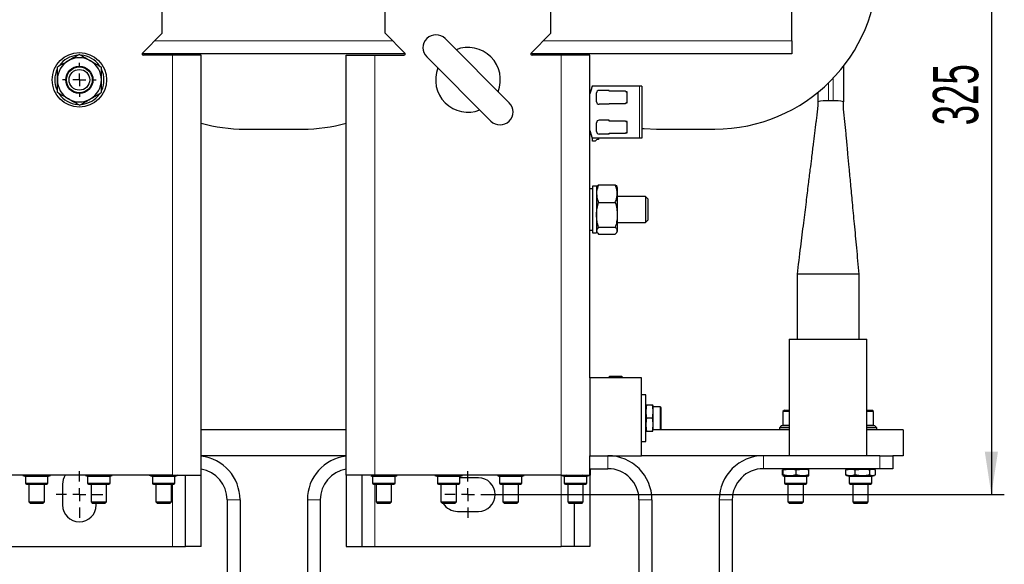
# Model space of a CAD drawing. Header units: millimetres. Extents: x 5 to 418, y 2 to 292.
# Tile 3 of 23: x 66 to 142, y 60 to 102. Entities that reach past the tile are written whole.
import ezdxf

# ---------------------------------------------------------------- set-up
doc = ezdxf.new("R2010")
doc.units = ezdxf.units.MM
doc.layers.add('SLD-0', color=7, linetype='Continuous')
doc.styles.add('SLDTEXTSTYLE0', font='TXT', dxfattribs={"width": 0.605})
doc.dimstyles.new('SLDDIMSTYLE1', dxfattribs={"dimtxt": 3.5, "dimasz": 3.302, "dimexe": 0, "dimexo": 0.0625, "dimgap": 0.875, "dimtad": 1, "dimlfac": 5, "dimrnd": 1e-09, "dimzin": 12, "dimdsep": 46, "dimtxsty": 'SLDTEXTSTYLE0', "dimsah": 1, "dimcen": 0.09, "dimadec": 0, "dimazin": 3, "dimtfac": 1, "dimtofl": 0, "dimtmove": 0, "dimatfit": 3, "dimfxl": 1, "dimfrac": 2, "dimtolj": 1, "dimtzin": 12, "dimarcsym": 0})

# ---------------------------------------------------------------- blocks, each defined once
blk = doc.blocks.new('_D_8')
at = {"layer": 'SLD-0'}
for p, q in [((102.039, 130.049), (141.64, 130.049)), ((140.64, 130.049), (140.64, 65.049)), ((102.039, 65.049), (141.64, 65.049))]:
    blk.add_line(p, q, dxfattribs=at)
for points in [[(140.64, 130.049), (140.132, 126.747), (141.148, 126.747)], [(140.64, 65.049), (141.148, 68.351), (140.132, 68.351)]]:
    blk.add_solid(points, dxfattribs=at)
at = {"layer": 'SLD-0', "insert": (136.128, 93.538), "char_height": 3.5, "attachment_point": 1, "rotation": 90, "style": 'SLDTEXTSTYLE0'}
blk.add_mtext('325', dxfattribs=at)
blk = doc.blocks.new('SW_CENTERMARKSYMBOL_8')
at = {"layer": 'SLD-0', "color": 0}
for p, q in [((0, 1), (0, 1.3)), ((-1, 0), (-1.3, 0)), ((0, 0), (-0.5, 0)), ((0, 0), (0, 0.5)), ((0, 0), (0, -0.5)), ((0, 0), (0.5, 0)), ((1, 0), (1.3, 0)), ((0, -1), (0, -1.3))]:
    blk.add_line(p, q, dxfattribs=at)
blk = doc.blocks.new('SW_CENTERMARKSYMBOL_12')
at = {"layer": 'SLD-0', "color": 0}
for p, q in [((0, 1), (0, 1.8)), ((-1, 0), (-1.8, 0)), ((0, 0), (-0.5, 0)), ((0, 0), (0, 0.5)), ((0, 0), (0, -0.5)), ((0, 0), (0.5, 0)), ((1, 0), (1.8, 0)), ((0, -1), (0, -1.8))]:
    blk.add_line(p, q, dxfattribs=at)
blk = doc.blocks.new('SW_CENTERMARKSYMBOL_13')
at = {"layer": 'SLD-0', "color": 0}
for p, q in [((0, 1), (0, 1.8)), ((-1, 0), (-1.8, 0)), ((0, 0), (-0.5, 0)), ((0, 0), (0, 0.5)), ((0, 0), (0, -0.5)), ((0, 0), (0.5, 0)), ((1, 0), (1.8, 0)), ((0, -1), (0, -1.8))]:
    blk.add_line(p, q, dxfattribs=at)

msp = doc.modelspace()

# ---------------------------------------------------------------- linework, layer by layer
at = {"color": 7, "linetype": 'Continuous', "lineweight": 25}
for p, q in [((76.6389, 100.6487), (76.6389, 119.4487)), ((93.8389, 100.6487), (93.8389, 119.4487)), ((106.6389, 100.6487), (106.6389, 119.4487)), ((125.2389, 100.0487), (125.2389, 120.0487)), ((76.6389, 100.6487), (75.1096, 99.1194)), ((93.8389, 100.6487), (95.3682, 99.1194)), ((106.6389, 100.6487), (105.1096, 99.1194)), ((103.4209, 95.2809), (98.4712, 100.2307)), ((125.2389, 100.0487), (125.2389, 99.0487)), ((95.3975, 99.0487), (75.0804, 99.0487)), ((77.4389, 98.9487), (75.1804, 98.9487)), ((79.6389, 98.9487), (77.4389, 98.9487)), ((79.6389, 66.5487), (79.6389, 98.9487)), ((90.8389, 66.5487), (90.8389, 98.9487)), ((90.8389, 98.9487), (93.0389, 98.9487)), ((93.0389, 98.9487), (95.2975, 98.9487)), ((97.057, 98.8165), (102.0067, 93.8667)), ((125.2389, 99.0487), (105.0804, 99.0487)), ((107.4389, 98.9487), (105.1804, 98.9487)), ((109.6389, 98.9487), (107.4389, 98.9487)), ((109.6389, 74.0487), (109.6389, 98.9487)), ((129.2209, 98.0953), (129.2209, 95.3488)), ((109.8339, 96.5587), (109.6389, 95.9587)), ((113.4689, 96.5587), (109.8339, 96.5587)), ((113.6689, 96.5587), (113.4689, 96.5587)), ((113.6689, 96.5587), (113.6689, 92.5387)), ((110.1589, 95.3637), (110.1589, 96.0337)), ((111.1389, 96.2337), (110.3589, 96.2337)), ((111.1389, 96.1637), (111.1389, 96.2337)), ((112.3939, 96.1637), (111.1389, 96.1637)), ((112.4172, 96.1404), (112.3939, 96.1637)), ((112.5189, 96.1287), (112.4455, 96.1287)), ((112.5189, 95.6987), (112.5189, 96.1287)), ((127.2569, 96.088), (127.2569, 95.3488)), ((111.1389, 95.1637), (110.3589, 95.1637)), ((111.1389, 95.1637), (111.1389, 95.2337)), ((111.1389, 95.2337), (112.3939, 95.2337)), ((112.3939, 95.2337), (112.4172, 95.257)), ((112.4455, 95.2687), (112.5189, 95.2687)), ((112.5189, 95.2687), (112.5189, 95.6987)), ((127.2569, 95.3488), (127.2569, 95.2838)), ((128.4209, 95.4169), (128.0569, 95.4169)), ((129.2209, 95.3431), (129.2209, 95.3488)), ((110.1589, 93.0637), (110.1589, 93.7337)), ((111.1389, 93.9337), (110.3589, 93.9337)), ((111.1389, 93.8637), (111.1389, 93.9337)), ((112.3939, 93.8637), (111.1389, 93.8637)), ((112.4172, 93.8404), (112.3939, 93.8637)), ((112.5189, 93.8287), (112.4455, 93.8287)), ((112.5189, 93.3987), (112.5189, 93.8287)), ((82.9889, 93.2487), (87.4889, 93.2487)), ((109.6389, 93.1387), (109.8339, 92.5387)), ((111.1389, 92.8637), (110.3589, 92.8637)), ((111.1389, 92.8637), (111.1389, 92.9337)), ((111.1389, 92.9337), (112.3939, 92.9337)), ((112.3939, 92.9337), (112.4172, 92.957)), ((112.4455, 92.9687), (112.5189, 92.9687)), ((112.5189, 92.9687), (112.5189, 93.3987)), ((114.7889, 93.2487), (119.2889, 93.2487)), ((113.4689, 92.5387), (109.8339, 92.5387)), ((109.8389, 92.3287), (109.8389, 92.5387)), ((110.0462, 92.3287), (109.8389, 92.3287)), ((110.3189, 92.5387), (110.3189, 92.4487)), ((113.6689, 92.5387), (113.4689, 92.5387)), ((110.3108, 88.949), (111.6071, 88.949)), ((109.8389, 88.6487), (109.6389, 88.6487)), ((110.1589, 88.8487), (109.8389, 88.8487)), ((109.8389, 88.8487), (109.8389, 88.6937)), ((109.8389, 88.6937), (109.8389, 85.2487)), ((110.1589, 88.8487), (110.1589, 88.6937)), ((110.1968, 88.8143), (110.1589, 88.7487)), ((110.1589, 88.6937), (110.1589, 85.2487)), ((111.7589, 88.7487), (111.7214, 88.8137)), ((111.7589, 88.7487), (111.7589, 88.2608)), ((111.7589, 88.2608), (111.7589, 86.6225)), ((110.3108, 87.5727), (111.6071, 87.5727)), ((113.9349, 88.0487), (111.7589, 88.0487)), ((114.1189, 87.8647), (113.9349, 88.0487)), ((113.9349, 88.0487), (113.9349, 87.9987)), ((113.9349, 87.9987), (113.9349, 86.0487)), ((114.1189, 87.8647), (114.1189, 87.8239)), ((114.1189, 87.8239), (114.1189, 86.2327)), ((111.7589, 86.6225), (111.7589, 85.4104)), ((111.7589, 86.0487), (113.9349, 86.0487)), ((113.9349, 86.0487), (114.1189, 86.2327)), ((109.6389, 85.4487), (109.8389, 85.4487)), ((109.8389, 85.2487), (110.1589, 85.2487)), ((110.1589, 85.3487), (110.1968, 85.2831)), ((110.3108, 85.6724), (111.6071, 85.6724)), ((110.3108, 85.1484), (111.6071, 85.1484)), ((111.7214, 85.2837), (111.7589, 85.3487)), ((111.7589, 85.4104), (111.7589, 85.3487)), ((125.6389, 82.0487), (125.6389, 77.0487)), ((130.4389, 82.0487), (125.6389, 82.0487)), ((130.4389, 77.0487), (130.4389, 82.0487)), ((125.0389, 77.0487), (125.0389, 68.0487)), ((125.0389, 77.0487), (128.1014, 77.0487)), ((128.1014, 77.0487), (131.0389, 77.0487)), ((131.0389, 68.0487), (131.0389, 77.0487)), ((113.6389, 74.0487), (109.6389, 74.0487)), ((109.6389, 74.0487), (109.6389, 68.0487)), ((111.1616, 74.1597), (111.0506, 74.0487)), ((112.1162, 74.1597), (111.1616, 74.1597)), ((112.2272, 74.0487), (112.1162, 74.1597)), ((113.6389, 68.0487), (113.6389, 74.0487)), ((113.9589, 72.7487), (113.6389, 72.7487)), ((113.9589, 69.1487), (113.9589, 72.7487)), ((113.9914, 71.9487), (113.9589, 71.8594)), ((114.0478, 71.9487), (113.9914, 71.9487)), ((114.4501, 71.9487), (114.0478, 71.9487)), ((114.5064, 71.9487), (114.4501, 71.9487)), ((114.5389, 71.8594), (114.5064, 71.9487)), ((114.5389, 70.038), (114.5389, 71.8594)), ((115.0789, 71.8147), (114.5389, 71.8147)), ((115.1589, 70.1627), (115.1589, 71.7347)), ((124.6589, 71.5687), (124.5389, 71.4487)), ((124.5389, 71.4487), (124.5389, 70.4187)), ((125.0389, 71.4487), (124.5389, 71.4487)), ((124.6589, 71.5687), (125.0389, 71.5687)), ((131.0389, 71.5687), (131.4189, 71.5687)), ((131.5389, 71.4487), (131.0389, 71.4487)), ((131.5389, 71.4487), (131.4189, 71.5687)), ((131.5389, 70.4187), (131.5389, 71.4487)), ((114.4501, 70.9487), (114.0478, 70.9487)), ((90.8389, 70.0487), (79.6389, 70.0487)), ((113.9589, 70.038), (113.9914, 69.9487)), ((113.9914, 69.9487), (114.0478, 69.9487)), ((114.0478, 69.9487), (114.4501, 69.9487)), ((114.4501, 69.9487), (114.5064, 69.9487)), ((114.5064, 69.9487), (114.5389, 70.038)), ((114.5389, 70.0827), (115.0789, 70.0827)), ((125.0389, 70.0487), (114.5389, 70.0487)), ((124.4489, 70.3687), (124.2889, 70.2087)), ((124.2889, 70.2087), (124.2889, 70.0487)), ((125.0389, 70.2087), (124.2889, 70.2087)), ((124.4489, 70.3687), (125.0389, 70.3687)), ((131.0389, 70.3687), (131.6289, 70.3687)), ((131.7889, 70.2087), (131.0389, 70.2087)), ((133.8389, 70.0487), (131.0389, 70.0487)), ((131.7889, 70.2087), (131.6289, 70.3687)), ((131.7889, 70.0487), (131.7889, 70.2087)), ((133.8389, 70.0487), (133.8389, 68.0487)), ((113.6389, 69.1487), (113.9589, 69.1487)), ((90.8389, 68.0487), (79.6389, 68.0487)), ((109.6389, 68.0487), (113.6389, 68.0487)), ((109.6389, 66.5487), (109.6389, 68.0487)), ((123.0389, 68.0487), (113.6389, 68.0487)), ((132.0389, 68.0487), (123.0389, 68.0487)), ((132.0389, 68.0487), (133.0389, 68.0487)), ((133.8389, 68.0487), (133.0389, 68.0487)), ((133.0389, 68.0487), (133.0389, 67.0487)), ((109.6389, 67.0487), (111.0389, 67.0487)), ((109.6525, 66.9748), (109.6389, 66.9798)), ((109.6389, 66.9688), (109.691, 66.9599)), ((109.691, 66.9599), (109.6488, 66.9692)), ((109.691, 66.5575), (109.691, 66.9599)), ((132.0389, 67.0487), (123.0389, 67.0487)), ((124.5189, 66.5575), (124.5189, 66.9599)), ((124.6283, 67.0487), (124.5383, 67.016)), ((124.5603, 66.5575), (124.5603, 66.9599)), ((125.5804, 66.5575), (125.5804, 66.9599)), ((126.5396, 67.016), (126.4496, 67.0487)), ((126.559, 66.9599), (126.5395, 67.0128)), ((126.559, 66.5575), (126.559, 66.9599)), ((129.4693, 66.9792), (129.398, 66.9599)), ((129.398, 66.5575), (129.398, 66.9599)), ((129.6283, 67.0487), (129.4668, 66.9899)), ((130.1225, 66.5575), (130.1225, 66.9599)), ((131.2634, 66.5575), (131.2634, 66.9599)), ((131.6111, 66.9899), (131.4496, 67.0487)), ((131.6799, 66.9599), (131.6799, 66.5575)), ((133.0389, 67.0487), (132.0389, 67.0487)), ((77.4389, 66.5487), (63.0389, 66.5487)), ((65.8668, 66.5275), (66.0283, 66.4687)), ((66.0283, 66.4687), (67.7883, 66.4687)), ((66.0729, 66.4687), (66.0729, 65.9287)), ((67.7883, 66.4687), (67.8496, 66.4687)), ((67.805, 65.9287), (67.805, 66.4687)), ((67.8496, 66.4687), (68.0111, 66.5275)), ((70.7047, 66.5137), (70.8283, 66.4687)), ((70.8283, 66.4687), (72.6496, 66.4687)), ((70.8729, 66.4687), (70.8729, 65.9287)), ((72.605, 65.9287), (72.605, 66.4687)), ((72.6496, 66.4687), (72.7732, 66.5137)), ((75.6253, 66.5426), (75.8283, 66.4687)), ((75.8283, 66.4687), (77.6496, 66.4687)), ((75.8729, 66.4687), (75.8729, 65.9287)), ((77.4389, 66.5487), (79.6389, 66.5487)), ((77.605, 65.9287), (77.605, 66.4687)), ((77.6496, 66.4687), (77.8525, 66.5426)), ((78.4389, 61.0487), (78.4389, 66.5487)), ((79.6389, 61.0487), (79.6389, 66.5487)), ((93.0389, 66.5487), (90.8389, 66.5487)), ((90.8389, 66.5487), (90.8389, 61.0487)), ((92.0389, 66.5487), (92.0389, 61.0487)), ((92.7383, 66.5014), (92.8283, 66.4687)), ((92.8283, 66.4687), (94.6496, 66.4687)), ((92.8729, 66.4687), (92.8729, 65.9287)), ((107.4389, 66.5487), (93.0389, 66.5487)), ((94.605, 65.9287), (94.605, 66.4687)), ((94.6496, 66.4687), (94.7396, 66.5014)), ((94.7395, 66.5046), (94.759, 66.5575)), ((97.6668, 66.5275), (97.8283, 66.4687)), ((97.8283, 66.4687), (99.5883, 66.4687)), ((97.8729, 66.4687), (97.8729, 65.9287)), ((99.5883, 66.4687), (99.6496, 66.4687)), ((99.605, 65.9287), (99.605, 66.4687)), ((101.0389, 66.3487), (99.605, 66.3487)), ((99.6496, 66.4687), (99.8111, 66.5275)), ((102.5047, 66.5137), (102.6283, 66.4687)), ((102.6283, 66.4687), (104.4496, 66.4687)), ((102.6729, 66.4687), (102.6729, 65.9287)), ((104.405, 65.9287), (104.405, 66.4687)), ((104.4496, 66.4687), (104.5732, 66.5137)), ((107.4253, 66.5426), (107.6283, 66.4687)), ((107.4389, 66.5487), (109.6389, 66.5487)), ((107.6283, 66.4687), (109.4496, 66.4687)), ((107.6729, 66.4687), (107.6729, 65.9287)), ((109.405, 65.9287), (109.405, 66.4687)), ((109.4496, 66.4687), (109.6525, 66.5426)), ((109.6389, 66.5376), (109.6389, 61.0487)), ((109.6488, 66.5482), (109.691, 66.5575)), ((124.5383, 66.5014), (124.6283, 66.4687)), ((124.6283, 66.4687), (126.4496, 66.4687)), ((124.6729, 66.4687), (124.6729, 65.9287)), ((126.405, 65.9287), (126.405, 66.4687)), ((126.4496, 66.4687), (126.5396, 66.5014)), ((126.5395, 66.5046), (126.559, 66.5575)), ((129.398, 66.5575), (129.4693, 66.5382)), ((129.4668, 66.5275), (129.6283, 66.4687)), ((129.6283, 66.4687), (131.3883, 66.4687)), ((129.6729, 66.4687), (129.6729, 65.9287)), ((131.3883, 66.4687), (131.4496, 66.4687)), ((131.405, 65.9287), (131.405, 66.4687)), ((131.4496, 66.4687), (131.6111, 66.5275)), ((66.1529, 65.8487), (67.725, 65.8487)), ((66.3389, 65.8487), (66.3389, 64.4914)), ((67.5389, 64.4914), (67.5389, 65.8487)), ((68.9389, 65.8487), (68.9389, 64.2487)), ((70.9529, 65.8487), (72.525, 65.8487)), ((71.1389, 65.8487), (71.1389, 64.4914)), ((72.3389, 64.4914), (72.3389, 65.8487)), ((75.9529, 65.8487), (77.525, 65.8487)), ((76.1389, 65.8487), (76.1389, 64.4914)), ((77.3389, 64.4914), (77.3389, 65.8487)), ((92.9529, 65.8487), (94.525, 65.8487)), ((93.1389, 65.8487), (93.1389, 64.4914)), ((94.3389, 64.4914), (94.3389, 65.8487)), ((97.9529, 65.8487), (99.525, 65.8487)), ((98.1389, 65.8487), (98.1389, 64.4914)), ((99.3389, 64.4914), (99.3389, 65.8487)), ((102.7529, 65.8487), (104.325, 65.8487)), ((102.9389, 65.8487), (102.9389, 64.4914)), ((104.1389, 64.4914), (104.1389, 65.8487)), ((107.7529, 65.8487), (109.325, 65.8487)), ((107.9389, 65.8487), (107.9389, 64.4914)), ((109.1389, 64.4914), (109.1389, 65.8487)), ((124.7529, 65.8487), (126.325, 65.8487)), ((124.9389, 65.8487), (124.9389, 64.4914)), ((126.1389, 64.4914), (126.1389, 65.8487)), ((129.7529, 65.8487), (131.325, 65.8487)), ((129.9389, 65.8487), (129.9389, 64.4914)), ((131.1389, 64.4914), (131.1389, 65.8487)), ((81.6389, 64.6487), (81.6389, 48.0487)), ((82.6389, 64.6487), (82.6389, 48.0487)), ((87.8389, 64.6487), (87.8389, 48.0487)), ((88.8389, 64.6487), (88.8389, 48.0487)), ((113.4389, 64.6487), (113.4389, 48.0487)), ((114.4389, 64.6487), (114.4389, 48.0487)), ((119.6389, 64.6487), (119.6389, 48.0487)), ((120.6389, 64.6487), (120.6389, 48.0487)), ((66.3389, 64.4914), (66.4616, 64.3687)), ((66.3389, 64.4914), (67.5389, 64.4914)), ((67.4162, 64.3687), (66.4616, 64.3687)), ((67.4162, 64.3687), (67.5389, 64.4914)), ((71.1389, 64.4914), (71.2616, 64.3687)), ((71.1389, 64.4914), (72.3389, 64.4914)), ((72.2162, 64.3687), (71.2616, 64.3687)), ((71.5389, 64.2487), (71.5389, 64.3687)), ((72.2162, 64.3687), (72.3389, 64.4914)), ((76.1389, 64.4914), (76.2616, 64.3687)), ((76.1389, 64.4914), (76.5429, 64.4914)), ((76.583, 64.3687), (76.2616, 64.3687)), ((76.5429, 64.4914), (77.3389, 64.4914)), ((77.2162, 64.3687), (76.583, 64.3687)), ((77.2162, 64.3687), (77.3389, 64.4914)), ((93.1389, 64.4914), (93.2616, 64.3687)), ((93.1389, 64.4914), (93.4088, 64.4914)), ((93.4763, 64.3687), (93.2616, 64.3687)), ((93.4088, 64.4914), (94.3389, 64.4914)), ((94.2162, 64.3687), (93.4763, 64.3687)), ((94.2162, 64.3687), (94.3389, 64.4914)), ((98.1389, 64.4914), (98.2616, 64.3687)), ((98.1389, 64.4914), (99.3389, 64.4914)), ((99.2162, 64.3687), (98.2616, 64.3687)), ((99.2162, 64.3687), (99.3389, 64.4914)), ((102.9389, 64.4914), (103.0616, 64.3687)), ((102.9389, 64.4914), (104.1389, 64.4914)), ((104.0162, 64.3687), (103.0616, 64.3687)), ((104.0162, 64.3687), (104.1389, 64.4914)), ((107.9389, 64.4914), (108.0616, 64.3687)), ((107.9389, 64.4914), (108.3429, 64.4914)), ((108.383, 64.3687), (108.0616, 64.3687)), ((108.3429, 64.4914), (109.1389, 64.4914)), ((109.0162, 64.3687), (108.383, 64.3687)), ((108.4389, 64.3687), (108.4389, 61.0487)), ((109.0162, 64.3687), (109.1389, 64.4914)), ((124.9389, 64.4914), (125.0616, 64.3687)), ((124.9389, 64.4914), (125.2088, 64.4914)), ((125.2763, 64.3687), (125.0616, 64.3687)), ((125.2088, 64.4914), (126.1389, 64.4914)), ((126.0162, 64.3687), (125.2763, 64.3687)), ((126.0162, 64.3687), (126.1389, 64.4914)), ((129.9389, 64.4914), (130.0616, 64.3687)), ((129.9389, 64.4914), (131.1389, 64.4914)), ((131.0162, 64.3687), (130.0616, 64.3687)), ((131.0162, 64.3687), (131.1389, 64.4914)), ((99.4389, 63.7487), (101.0389, 63.7487)), ((63.0389, 61.0487), (77.4389, 61.0487)), ((77.4389, 61.0487), (78.4389, 61.0487)), ((79.6389, 61.0487), (78.4389, 61.0487)), ((90.8389, 61.0487), (92.0389, 61.0487)), ((92.0389, 61.0487), (93.0389, 61.0487)), ((93.0389, 61.0487), (107.4389, 61.0487)), ((108.4389, 61.0487), (107.4389, 61.0487)), ((109.6389, 61.0487), (108.4389, 61.0487))]:
    msp.add_line(p, q, dxfattribs=at)
at = {"color": 7, "linetype": 'Continuous', "lineweight": 18}
for p, q in [((76.0389, 100.0487), (94.4389, 100.0487)), ((106.0389, 100.0487), (125.2389, 100.0487)), ((77.4389, 98.9487), (77.4389, 66.5487)), ((93.0389, 98.9487), (93.0389, 66.5487)), ((107.4389, 98.9487), (107.4389, 66.5487)), ((113.4689, 96.5587), (113.4689, 92.5387)), ((128.0569, 96.7998), (128.0569, 95.4169)), ((128.4209, 97.1673), (128.4209, 95.4169)), ((115.0789, 71.8147), (115.0789, 70.0827)), ((124.5389, 70.4187), (124.9887, 70.4187)), ((124.9887, 70.4187), (125.0389, 70.4187)), ((131.0389, 70.4187), (131.5389, 70.4187)), ((111.0389, 67.0487), (111.0389, 68.0487)), ((123.0389, 68.0487), (123.0389, 67.0487)), ((132.0389, 67.0487), (132.0389, 68.0487)), ((107.4389, 61.0487), (107.4389, 66.5376)), ((67.805, 65.9287), (66.0729, 65.9287)), ((71.9789, 65.9287), (70.8729, 65.9287)), ((72.605, 65.9287), (71.9789, 65.9287)), ((75.9613, 65.9287), (75.8729, 65.9287)), ((77.605, 65.9287), (75.9613, 65.9287)), ((77.4389, 65.8487), (77.4389, 61.0487)), ((92.8735, 65.9287), (92.8729, 65.9287)), ((94.605, 65.9287), (92.8735, 65.9287)), ((93.0389, 61.0487), (93.0389, 65.8487)), ((99.605, 65.9287), (97.8729, 65.9287)), ((103.7789, 65.9287), (102.6729, 65.9287)), ((104.405, 65.9287), (103.7789, 65.9287)), ((107.7613, 65.9287), (107.6729, 65.9287)), ((109.405, 65.9287), (107.7613, 65.9287)), ((124.6735, 65.9287), (124.6729, 65.9287)), ((126.405, 65.9287), (124.6735, 65.9287)), ((131.405, 65.9287), (129.6729, 65.9287)), ((82.6389, 64.6487), (81.6389, 64.6487)), ((88.8389, 64.6487), (87.8389, 64.6487)), ((114.4389, 64.6487), (113.4389, 64.6487)), ((120.6389, 64.6487), (119.6389, 64.6487))]:
    msp.add_line(p, q, dxfattribs=at)
at = {"color": 7, "linetype": 'Continuous', "lineweight": 25, "flags": 128}
msp.add_lwpolyline([(113.6689, 93.2986), (113.8473, 93.2839), (114.7889, 93.2487)], dxfattribs=at)
at = {"color": 7, "linetype": 'Continuous', "lineweight": 25}
for radius in [2.1, 1.05, 1, 0.8]:
    msp.add_circle((70.2389, 97.0487), radius, dxfattribs=at)
for centre, radius, start, end in [((119.2889, 105.8487), 12.6, 270, 0), ((97.7641, 99.5236), 1, 45, 225), ((70.2389, 97.0487), 1.9, 95.498294, 144.293127), ((70.2389, 97.0487), 1.9, 35.56226, 85.618176), ((75.1804, 99.0487), 0.1, 135, 270), ((95.2975, 99.0487), 0.1, 270, 45), ((100.2389, 97.0487), 2.5, 338.434314, 111.565686), ((105.1804, 99.0487), 0.1, 135, 270), ((70.2389, 97.0487), 1.7, 120, 180), ((70.2389, 97.0487), 1.7, 60, 120), ((70.2389, 97.0487), 1.7, 0, 60), ((70.2389, 97.0487), 1.9, 153.663654, 204.733448), ((70.2389, 97.0487), 1.9, 0, 25.439449), ((100.2389, 97.0487), 2.5, 158.434314, 291.565686), ((70.2389, 97.0487), 1.7, 180, 240), ((70.2389, 97.0487), 1.7, 300, 0), ((70.2389, 97.0487), 1.9, 334.954679, 0), ((70.2389, 97.0487), 1.9, 215.0232, 265.973658), ((70.2389, 97.0487), 1.9, 275.710624, 324.794565), ((110.3589, 96.0337), 0.2, 90, 180), ((112.4455, 96.1687), 0.04, 225, 270), ((70.2389, 97.0487), 1.7, 240, 300), ((102.7138, 94.5738), 1, 225, 45), ((110.3589, 95.3637), 0.2, 180, 270), ((112.4455, 95.2287), 0.04, 90, 135), ((127.8584, 93.0193), 2.4059, 85.266207, 104.47719), ((128.6195, 93.0193), 2.4059, 75.52281, 94.733793), ((82.9889, 105.8487), 12.6, 254.581166, 270), ((87.4889, 105.8487), 12.6, 270, 285.418834), ((110.3589, 93.7337), 0.2, 90, 180), ((112.4455, 93.8687), 0.04, 225, 270), ((110.3589, 93.0637), 0.2, 180, 270), ((112.4455, 92.9287), 0.04, 90, 135), ((110.3189, 92.0787), 0.37, 90, 137.493358), ((115.0789, 71.7347), 0.08, 360, 90), ((115.0789, 70.1627), 0.08, 270, 0), ((124.5889, 70.4187), 0.05, 180, 270), ((131.4889, 70.4187), 0.05, 270, 0), ((79.2389, 64.6487), 3.4, 0, 83.243673), ((91.2389, 64.6487), 3.4, 96.756327, 180), ((111.0389, 64.6487), 3.4, 0, 90), ((123.0389, 64.6487), 3.4, 90, 180), ((79.2389, 64.6487), 2.4, 0, 80.405932), ((91.2389, 64.6487), 2.4, 99.594068, 180), ((111.0389, 64.6487), 2.4, 0, 90), ((123.0389, 64.6487), 2.4, 90, 180), ((70.2389, 65.8487), 1.3, 147.42103, 180), ((101.0389, 65.0487), 1.3, 270, 90), ((66.1529, 65.9287), 0.08, 180, 270), ((67.725, 65.9287), 0.08, 270, 0), ((70.9529, 65.9287), 0.08, 180, 270), ((72.525, 65.9287), 0.08, 270, 0), ((75.9529, 65.9287), 0.08, 180, 270), ((77.525, 65.9287), 0.08, 270, 0), ((92.9529, 65.9287), 0.08, 180, 270), ((94.525, 65.9287), 0.08, 270, 0), ((97.9529, 65.9287), 0.08, 180, 270), ((99.525, 65.9287), 0.08, 270, 0), ((102.7529, 65.9287), 0.08, 180, 270), ((104.325, 65.9287), 0.08, 270, 0), ((107.7529, 65.9287), 0.08, 180, 270), ((109.325, 65.9287), 0.08, 270, 0), ((124.7529, 65.9287), 0.08, 180, 270), ((126.325, 65.9287), 0.08, 270, 0), ((129.7529, 65.9287), 0.08, 180, 270), ((131.325, 65.9287), 0.08, 270, 0), ((70.2389, 64.2487), 1.3, 180, 0), ((99.4389, 65.0487), 1.3, 211.538873, 270)]:
    msp.add_arc(centre, radius, start, end, dxfattribs=at)
for points, knots in [([(70.2389, 99.0117), (70.1009, 98.932), (69.8223, 98.7711), (69.5343, 98.6048), (69.3889, 98.5209)], [0, 0, 0, 0, 0.49545796, 1, 1, 1, 1]), ([(70.2389, 99.0117), (70.377, 98.932), (70.6556, 98.7711), (70.9436, 98.6048), (71.0889, 98.5209)], [0, 0, 0, 0, 0.495458, 1, 1, 1, 1]), ([(69.3889, 98.5209), (69.3688, 98.5093), (69.2162, 98.4212), (68.9285, 98.2551), (68.6696, 98.1056), (68.5389, 98.0302)], [0, 0, 0, 0, 0.070088, 0.5307834, 1, 1, 1, 1]), ([(71.0889, 98.5209), (71.1091, 98.5093), (71.2617, 98.4212), (71.5493, 98.2551), (71.8083, 98.1056), (71.9389, 98.0302)], [0, 0, 0, 0, 0.070088, 0.5307834, 1, 1, 1, 1]), ([(68.5389, 97.0487), (68.5389, 97.3047), (68.5389, 97.637), (68.5389, 97.9568), (68.5389, 98.0302)], [0, 0, 0, 0, 0.7702918, 1, 1, 1, 1]), ([(71.9389, 97.0487), (71.9389, 97.3047), (71.9389, 97.637), (71.9389, 97.9568), (71.9389, 98.0302)], [0, 0, 0, 0, 0.7702918, 1, 1, 1, 1]), ([(68.5389, 96.0672), (68.5389, 96.311), (68.5389, 96.6346), (68.5389, 96.9668), (68.5389, 97.0487)], [0, 0, 0, 0, 0.7534206, 1, 1, 1, 1]), ([(71.9389, 96.0672), (71.9389, 96.311), (71.9389, 96.6346), (71.9389, 96.9668), (71.9389, 97.0487)], [0, 0, 0, 0, 0.7534206, 1, 1, 1, 1]), ([(109.8339, 96.5587), (109.829, 96.5435), (109.806, 96.4729), (109.735, 96.2543), (109.6735, 96.0649), (109.6389, 95.9587)], [0, 0, 0, 0, 0.1071494, 0.4989926, 1, 1, 1, 1]), ([(69.3889, 95.5765), (69.3688, 95.5881), (69.2162, 95.6762), (68.9285, 95.8423), (68.6696, 95.9918), (68.5389, 96.0672)], [0, 0, 0, 0, 0.070088, 0.5307834, 1, 1, 1, 1]), ([(71.0889, 95.5765), (71.1091, 95.5881), (71.2617, 95.6762), (71.5493, 95.8423), (71.8083, 95.9918), (71.9389, 96.0672)], [0, 0, 0, 0, 0.070088, 0.5307834, 1, 1, 1, 1]), ([(112.5189, 95.6987), (112.5189, 95.746), (112.5189, 95.8406), (112.5189, 95.9676), (112.5189, 96.064), (112.5189, 96.1215), (112.5189, 96.1235), (112.5189, 96.1244)], [0, 0, 0, 0, 0.2101732, 0.4203464, 0.6305196, 0.8406928, 1, 1, 1, 1]), ([(70.2389, 95.0857), (70.1009, 95.1654), (69.8223, 95.3263), (69.5343, 95.4926), (69.3889, 95.5765)], [0, 0, 0, 0, 0.495458, 1, 1, 1, 1]), ([(70.2389, 95.0857), (70.377, 95.1654), (70.6556, 95.3263), (70.9436, 95.4926), (71.0889, 95.5765)], [0, 0, 0, 0, 0.495458, 1, 1, 1, 1]), ([(127.2569, 95.2838), (127.2458, 95.1118), (127.2254, 94.7974), (127.1654, 94.3204), (127.1125, 93.9218), (127.0697, 93.5924), (127.0287, 93.2661), (126.981, 92.8798), (126.9283, 92.4544), (126.8726, 92.0046), (126.8122, 91.5172), (126.7335, 90.881), (126.6291, 90.0383), (126.4905, 88.9199), (126.3211, 87.5534), (126.1211, 85.939), (125.8902, 84.0765), (125.7261, 82.7522), (125.6389, 82.0487)], [0, 0, 0, 0, 0.0587901, 0.1074298, 0.1470055, 0.1712335, 0.1913511, 0.2224665, 0.2528834, 0.2832586, 0.3190343, 0.3577331, 0.420217, 0.5005248, 0.5986563, 0.7146116, 0.8483922, 1, 1, 1, 1]), ([(130.439, 82.0487), (130.3752, 82.7318), (130.2539, 84.0306), (130.081, 85.8779), (129.9269, 87.5232), (129.7919, 88.9664), (129.6758, 90.2074), (129.5849, 91.1824), (129.516, 91.9218), (129.4653, 92.4682), (129.4181, 92.9714), (129.3699, 93.4498), (129.3181, 93.9246), (129.2662, 94.4017), (129.2225, 94.8924), (129.2215, 95.1846), (129.2209, 95.3431)], [0, 0, 0, 0, 0.1433328, 0.2725433, 0.3876187, 0.488547, 0.5753172, 0.6479197, 0.6930692, 0.7302424, 0.7627381, 0.7976039, 0.837155, 0.8829867, 0.9365269, 1, 1, 1, 1]), ([(112.5189, 93.3987), (112.5189, 93.446), (112.5189, 93.5406), (112.5189, 93.6676), (112.5189, 93.764), (112.5189, 93.8215), (112.5189, 93.8235), (112.5189, 93.8244)], [0, 0, 0, 0, 0.2101732, 0.42034639, 0.63051959, 0.84069279, 1, 1, 1, 1]), ([(109.8339, 92.5387), (109.828, 92.5568), (109.8045, 92.6291), (109.7339, 92.8465), (109.6735, 93.0323), (109.6389, 93.1387)], [0, 0, 0, 0, 0.1249791, 0.499128, 1, 1, 1, 1]), ([(110.3108, 88.949), (110.2497, 88.7781), (110.1685, 88.5511), (110.1608, 88.3183), (110.1589, 88.2608)], [0, 0, 0, 0, 0.7534206, 1, 1, 1, 1]), ([(110.1994, 88.8127), (110.2011, 88.8177), (110.2171, 88.864), (110.2666, 88.9089), (110.3108, 88.949)], [0, 0, 0, 0, 0.10637394, 1, 1, 1, 1]), ([(111.7589, 88.2608), (111.757, 88.3183), (111.7493, 88.5511), (111.6682, 88.7781), (111.6071, 88.949)], [0, 0, 0, 0, 0.2465794, 1, 1, 1, 1]), ([(111.6071, 88.949), (111.6547, 88.9067), (111.7052, 88.8618), (111.7189, 88.8154), (111.7197, 88.8127)], [0, 0, 0, 0, 0.943116, 1, 1, 1, 1]), ([(110.1589, 88.2608), (110.1772, 88.0813), (110.2009, 87.8483), (110.2903, 87.6242), (110.3108, 87.5727)], [0, 0, 0, 0, 0.7702918, 1, 1, 1, 1]), ([(111.6071, 87.5727), (111.6276, 87.6242), (111.717, 87.8483), (111.7407, 88.0813), (111.7589, 88.2608)], [0, 0, 0, 0, 0.2297082, 1, 1, 1, 1]), ([(110.1589, 86.6225), (110.1591, 86.645), (110.1605, 86.8156), (110.1937, 87.1372), (110.2715, 87.4266), (110.3108, 87.5727)], [0, 0, 0, 0, 0.070088, 0.5307834, 1, 1, 1, 1]), ([(111.6071, 87.5727), (111.6495, 87.4184), (111.7352, 87.1069), (111.751, 86.785), (111.7589, 86.6225)], [0, 0, 0, 0, 0.495458, 1, 1, 1, 1]), ([(110.3108, 85.6724), (110.2683, 85.8267), (110.1827, 86.1381), (110.1669, 86.4601), (110.1589, 86.6225)], [0, 0, 0, 0, 0.495458, 1, 1, 1, 1]), ([(111.7589, 86.6225), (111.7588, 86.6), (111.7574, 86.4294), (111.7242, 86.1079), (111.6464, 85.8184), (111.6071, 85.6724)], [0, 0, 0, 0, 0.070088, 0.5307834, 1, 1, 1, 1]), ([(110.3108, 85.6724), (110.2683, 85.6298), (110.1827, 85.5439), (110.1669, 85.4552), (110.1589, 85.4104)], [0, 0, 0, 0, 0.495458, 1, 1, 1, 1]), ([(110.1589, 85.4104), (110.1591, 85.4042), (110.1605, 85.3571), (110.1937, 85.2685), (110.2715, 85.1887), (110.3108, 85.1484)], [0, 0, 0, 0, 0.070088, 0.5307834, 1, 1, 1, 1]), ([(111.7589, 85.4104), (111.7588, 85.4166), (111.7574, 85.4636), (111.7242, 85.5523), (111.6464, 85.6321), (111.6071, 85.6724)], [0, 0, 0, 0, 0.070088, 0.5307834, 1, 1, 1, 1]), ([(111.6071, 85.1484), (111.6495, 85.1909), (111.7352, 85.2768), (111.751, 85.3656), (111.7589, 85.4104)], [0, 0, 0, 0, 0.495458, 1, 1, 1, 1]), ([(114.0478, 70.9487), (114.0199, 71.1124), (113.9633, 71.4456), (114.0193, 71.7791), (114.0478, 71.9487)], [0, 0, 0, 0, 0.4912125, 1, 1, 1, 1]), ([(114.4501, 71.9487), (114.4779, 71.785), (114.5346, 71.4518), (114.4786, 71.1183), (114.4501, 70.9487)], [0, 0, 0, 0, 0.4912125, 1, 1, 1, 1]), ([(114.0478, 69.9487), (114.0199, 70.1124), (113.9633, 70.4456), (114.0193, 70.7791), (114.0478, 70.9487)], [0, 0, 0, 0, 0.49121245, 1, 1, 1, 1]), ([(114.4501, 70.9487), (114.4779, 70.785), (114.5346, 70.4518), (114.4786, 70.1183), (114.4501, 69.9487)], [0, 0, 0, 0, 0.4912125, 1, 1, 1, 1]), ([(124.5383, 67.0128), (124.5388, 67.014), (124.5461, 67.035), (124.5534, 66.9964), (124.5603, 66.9599)], [0, 0, 0, 0, 0.0563356, 1, 1, 1, 1]), ([(124.5603, 66.9599), (124.7273, 66.9877), (125.0672, 67.0443), (125.4073, 66.9884), (125.5804, 66.9599)], [0, 0, 0, 0, 0.49121245, 1, 1, 1, 1]), ([(125.5804, 66.9599), (125.7406, 66.9877), (126.0667, 67.0443), (126.393, 66.9884), (126.559, 66.9599)], [0, 0, 0, 0, 0.4912125, 1, 1, 1, 1]), ([(129.398, 66.9599), (129.5166, 66.9877), (129.758, 67.0443), (129.9996, 66.9884), (130.1225, 66.9599)], [0, 0, 0, 0, 0.4912125, 1, 1, 1, 1]), ([(130.1225, 66.9599), (130.3093, 66.9877), (130.6895, 67.0443), (131.0699, 66.9884), (131.2634, 66.9599)], [0, 0, 0, 0, 0.49121245, 1, 1, 1, 1]), ([(131.2634, 66.9599), (131.3328, 66.988), (131.4716, 67.0443), (131.6105, 66.988), (131.6799, 66.9599)], [0, 0, 0, 0, 0.50000001, 1, 1, 1, 1]), ([(77.8414, 66.5487), (77.7525, 66.5252), (77.5716, 66.4775), (77.3905, 66.5247), (77.2984, 66.5487)], [0, 0, 0, 0, 0.4912125, 1, 1, 1, 1]), ([(93.7019, 66.5487), (93.5611, 66.5252), (93.2744, 66.4775), (92.9875, 66.5247), (92.8416, 66.5487)], [0, 0, 0, 0, 0.4912125, 1, 1, 1, 1]), ([(107.8552, 66.5487), (107.7838, 66.5249), (107.6418, 66.4776), (107.4997, 66.5247), (107.4291, 66.5482)], [0, 0, 0, 0, 0.5028669, 1, 1, 1, 1]), ([(109.691, 66.5575), (109.5856, 66.5289), (109.3881, 66.4753), (109.1905, 66.5254), (109.0984, 66.5487)], [0, 0, 0, 0, 0.5337403, 1, 1, 1, 1]), ([(124.5603, 66.5575), (124.5534, 66.521), (124.5461, 66.4824), (124.5388, 66.5034), (124.5383, 66.5046)], [0, 0, 0, 0, 0.9436645, 1, 1, 1, 1]), ([(125.5804, 66.5575), (125.4134, 66.5297), (125.0735, 66.4731), (124.7333, 66.529), (124.5603, 66.5575)], [0, 0, 0, 0, 0.4912125, 1, 1, 1, 1]), ([(126.559, 66.5575), (126.3988, 66.5297), (126.0727, 66.4731), (125.7464, 66.529), (125.5804, 66.5575)], [0, 0, 0, 0, 0.4912125, 1, 1, 1, 1]), ([(130.1225, 66.5575), (130.0039, 66.5297), (129.7625, 66.4731), (129.5209, 66.529), (129.398, 66.5575)], [0, 0, 0, 0, 0.4912125, 1, 1, 1, 1]), ([(131.2634, 66.5575), (131.0767, 66.5297), (130.6964, 66.4731), (130.316, 66.529), (130.1225, 66.5575)], [0, 0, 0, 0, 0.4912125, 1, 1, 1, 1])]:
    msp.add_open_spline(points, degree=3, knots=knots, dxfattribs=at)
msp.add_open_spline([(131.6799, 66.5575), (131.6105, 66.5294), (131.4716, 66.4731), (131.3328, 66.5294), (131.2634, 66.5575)], degree=3, dxfattribs=at)

# ---------------------------------------------------------------- block references
at = {"layer": 'SLD-0'}
for name, p in [('SW_CENTERMARKSYMBOL_8', (70.2389, 97.0487)), ('SW_CENTERMARKSYMBOL_12', (70.2389, 65.0487)), ('SW_CENTERMARKSYMBOL_13', (100.2389, 65.0487))]:
    msp.add_blockref(name, p, dxfattribs=at)

# ---------------------------------------------------------------- dimensions: what is measured, and where the dimension line sits
dim = msp.add_linear_dim(base=(140.6395, 65.0487), p1=(102.0389, 130.0487), p2=(102.0389, 65.0487), angle=90, dimstyle='SLDDIMSTYLE1', dxfattribs=at)
dim.commit()
dim.dimension.update_dxf_attribs({"geometry": '_D_8', "text_midpoint": (140.6395, 97.5487), "dimtype": 160})

doc.saveas('drawing.dxf')
